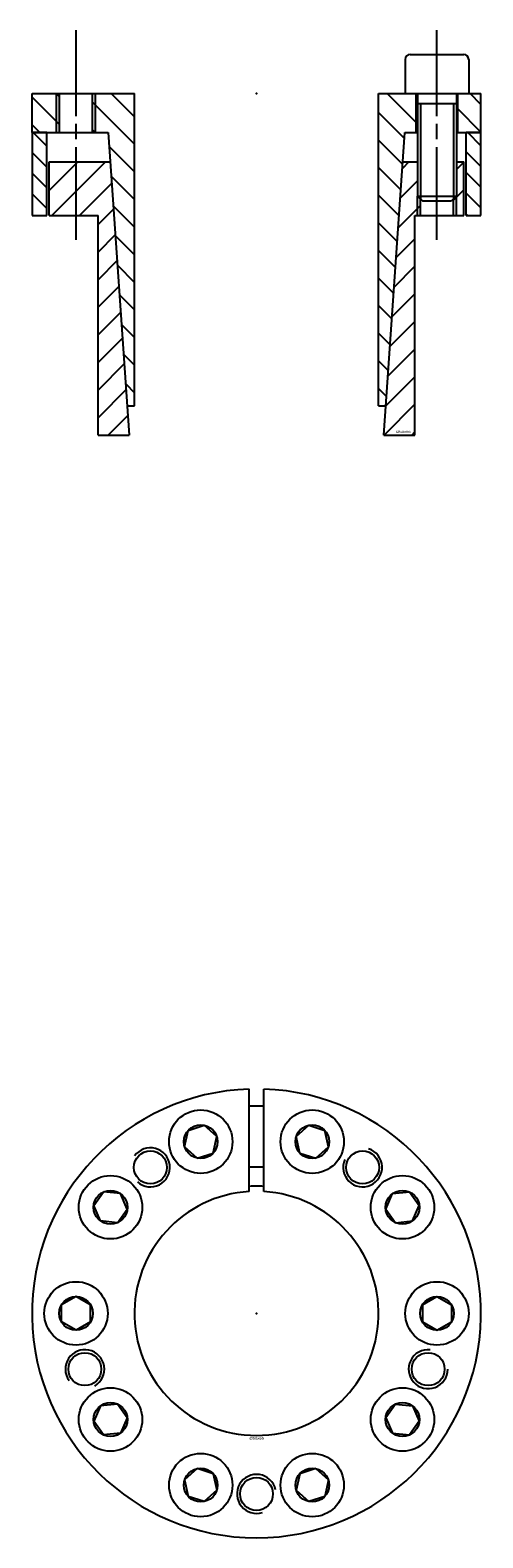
# Model space of a CAD drawing. Extents: x -46 to 46, y -46 to 263.
import ezdxf
from ezdxf.enums import TextEntityAlignment as Align

# ---------------------------------------------------------------- set-up
doc = ezdxf.new("R2010")
doc.units = 0
doc.linetypes.add('CADRA_CENTERLINE', pattern=[25.4, 19.05, -1.5875, 3.175, -1.5875])
doc.linetypes.add('CADRA_SOLID', pattern=[0])
doc.layers.get('0').update_dxf_attribs({"color": 112, "linetype": 'CADRA_SOLID'})

# ---------------------------------------------------------------- blocks, each defined once
blk = doc.blocks.new('BLOCK1')
for p, q in [((-1.5, 24.97), (-1.5, 45.98)), ((1.5, 24.97), (1.5, 45.98)), ((-14.73, 34.12), (-14.01, 37.51)), ((-14.01, 37.51), (-10.71, 38.58)), ((-8.14, 36.26), (-10.71, 38.58)), ((8.14, 36.26), (10.71, 38.58)), ((10.71, 38.58), (14.01, 37.51)), ((14.73, 34.12), (14.01, 37.51)), ((-12.15, 31.8), (-14.73, 34.12)), ((-8.86, 32.87), (-8.14, 36.26)), ((8.86, 32.87), (8.14, 36.26)), ((12.15, 31.8), (14.73, 34.12)), ((-12.15, 31.8), (-8.86, 32.87)), ((8.86, 32.87), (12.15, 31.8)), ((-33.38, 22.11), (-31.34, 24.91)), ((-27.9, 24.55), (-31.34, 24.91)), ((27.9, 24.55), (31.34, 24.91)), ((31.34, 24.91), (33.38, 22.11)), ((-31.97, 18.95), (-33.38, 22.11)), ((-26.49, 21.39), (-27.9, 24.55)), ((26.49, 21.39), (27.9, 24.55)), ((31.97, 18.95), (33.38, 22.11)), ((-28.52, 18.58), (-31.97, 18.95)), ((-28.52, 18.58), (-26.49, 21.39)), ((26.49, 21.39), (28.52, 18.58)), ((28.52, 18.58), (31.97, 18.95)), ((-37, 3.46), (-40, 1.73)), ((-34, 1.73), (-37, 3.46)), ((34, 1.73), (37, 3.46)), ((37, 3.46), (40, 1.73)), ((-40, -1.73), (-40, 1.73)), ((-34, -1.73), (-34, 1.73)), ((34, 1.73), (34, -1.73)), ((40, 1.73), (40, -1.73)), ((-37, -3.46), (-40, -1.73)), ((-34, -1.73), (-37, -3.46)), ((34, -1.73), (37, -3.46)), ((37, -3.46), (40, -1.73)), ((-31.97, -18.95), (-33.38, -22.11)), ((-28.52, -18.58), (-31.97, -18.95)), ((-26.49, -21.39), (-28.52, -18.58)), ((-26.49, -21.39), (-27.9, -24.55)), ((28.52, -18.58), (26.49, -21.39)), ((26.49, -21.39), (27.9, -24.55)), ((28.52, -18.58), (31.97, -18.95)), ((31.97, -18.95), (33.38, -22.11)), ((-31.34, -24.91), (-33.38, -22.11)), ((-27.9, -24.55), (-31.34, -24.91)), ((27.9, -24.55), (31.34, -24.91)), ((33.38, -22.11), (31.34, -24.91)), ((-12.15, -31.8), (-14.73, -34.12)), ((-8.86, -32.87), (-12.15, -31.8)), ((-8.86, -32.87), (-8.14, -36.26)), ((8.86, -32.87), (8.14, -36.26)), ((12.15, -31.8), (8.86, -32.87)), ((12.15, -31.8), (14.73, -34.12)), ((-14.73, -34.12), (-14.01, -37.51)), ((-8.14, -36.26), (-10.71, -38.58)), ((8.14, -36.26), (10.71, -38.58)), ((14.73, -34.12), (14.01, -37.51)), ((-10.71, -38.58), (-14.01, -37.51)), ((14.01, -37.51), (10.71, -38.58))]:
    blk.add_line(p, q)
for centre, radius in [((-11.43, 35.19), 6.5), ((11.43, 35.19), 6.5), ((-11.43, 35.19), 3.46), ((11.43, 35.19), 3.46), ((-21.75, 29.93), 3.38), ((21.75, 29.93), 3.38), ((-29.93, 21.75), 6.5), ((29.93, 21.75), 6.5), ((-29.93, 21.75), 3.46), ((29.93, 21.75), 3.46), ((-37, 0), 6.5), ((37, 0), 6.5), ((-37, 0), 3.46), ((37, 0), 3.46), ((-35.19, -11.43), 3.38), ((35.19, -11.43), 3.38), ((-29.93, -21.75), 6.5), ((29.93, -21.75), 6.5), ((-29.93, -21.75), 3.46), ((29.93, -21.75), 3.46), ((-11.43, -35.19), 6.5), ((11.43, -35.19), 6.5), ((-11.43, -35.19), 3.46), ((0, -37), 3.38), ((11.43, -35.19), 3.46)]:
    blk.add_circle(centre, radius)
for centre, radius, start, end in [((0, 0), 46, 91.8687, 448.1313), ((0, 0), 42.5, 87.9774, 92.0226), ((-21.75, 29.93), 4, 228.3722, 504), ((21.75, 29.93), 4, 156.3722, 432), ((0, 0), 30, 87.1335, 92.8665), ((0, 0), 25.02, 93.4377, 446.5623), ((0, 0), 26.08, 86.7028, 93.2972), ((-35.19, -11.43), 4, 300.3722, 576), ((35.19, -11.43), 4, 84.3722, 360), ((0, -37), 4, 12.3722, 288)]:
    blk.add_arc(centre, radius, start, end)
blk.add_point((0, 0))
blk.add_text('%%c50x65', height=0.5).set_placement((-1.44, -25.86), (1.55, -25.86), align=Align.FIT)
blk = doc.blocks.new('_X2')
for p, q in [((-45.8, -8), (-43, -10.8)), ((46, -10.71), (43.29, -8)), ((-43, -15.05), (-46, -12.05)), ((43, -11.95), (46, -14.95)), ((-46, -16.29), (-43, -19.29)), ((46, -19.19), (43, -16.19)), ((-43, -23.53), (-46, -20.53)), ((43, -20.44), (46, -23.44)), ((43.32, -25), (43, -24.68)), ((-46, -24.77), (-45.77, -25))]:
    blk.add_line(p, q)
blk = doc.blocks.new('_X1')
for p, q in [((-40.37, -6.36), (-46, -0.73)), ((-40.37, -0.7), (-41.08, 0)), ((-25.02, -10.4), (-33.62, -1.79)), ((-25.02, -4.75), (-29.76, 0)), ((32.75, -5.94), (26.81, 0)), ((32.75, -0.29), (32.46, 0)), ((46, -2.22), (43.78, 0)), ((30.33, -9.18), (25.02, -3.87)), ((46, -7.88), (41.25, -3.13)), ((-46, -6.39), (-44.39, -8)), ((-33.08, -8), (-33.62, -7.45)), ((-25.02, -16.06), (-30.21, -10.86)), ((29.96, -14.47), (25.02, -9.52)), ((29.59, -19.76), (25.02, -15.18)), ((-25.02, -21.72), (-29.79, -16.94)), ((29.22, -25.04), (25.02, -20.84)), ((-25.02, -27.37), (-29.36, -23.03)), ((28.85, -30.33), (25.02, -26.49)), ((-25.02, -33.03), (-28.94, -29.11)), ((28.48, -35.62), (25.02, -32.15)), ((-28.51, -35.19), (-25.02, -38.69)), ((28.11, -40.91), (25.02, -37.81)), ((-25.02, -44.35), (-28.09, -41.27)), ((27.74, -46.19), (25.02, -43.46)), ((-27.66, -47.35), (-25.02, -50)), ((27.38, -51.48), (25.02, -49.12)), ((-25.02, -55.66), (-27.24, -53.44)), ((27.01, -56.77), (25.02, -54.78)), ((-26.81, -59.52), (-25.02, -61.32)), ((26.64, -62.06), (25.02, -60.43))]:
    blk.add_line(p, q)
blk = doc.blocks.new('_X0')
for p, q in [((-42.28, -14), (-42.5, -14.22)), ((-36.63, -14), (-42.5, -19.87)), ((-30.97, -14), (-41.97, -25)), ((31.25, -14), (29.9, -15.35)), ((42.5, -14.07), (41, -15.57)), ((-29.69, -18.38), (-36.31, -25)), ((33, -17.91), (29.48, -21.44)), ((42.5, -19.73), (40.38, -21.85)), ((-29.32, -23.66), (-32.48, -26.83)), ((33.63, -22.94), (29.05, -27.52)), ((-28.95, -28.95), (-32.48, -32.48)), ((32.48, -29.74), (28.63, -33.6)), ((-28.58, -34.24), (-32.48, -38.14)), ((28.2, -39.68), (32.48, -35.4)), ((-28.21, -39.52), (-32.48, -43.8)), ((32.48, -41.05), (27.77, -45.76)), ((-27.84, -44.81), (-32.48, -49.46)), ((27.35, -51.85), (32.48, -46.71)), ((-27.47, -50.1), (-32.48, -55.11)), ((32.48, -52.37), (26.92, -57.93)), ((-27.1, -55.39), (-32.48, -60.77)), ((26.5, -64.01), (32.48, -58.02)), ((-26.73, -60.67), (-32.48, -66.43)), ((32.48, -63.68), (26.17, -70)), ((-26.36, -65.96), (-30.4, -70)), ((31.82, -70), (32.48, -69.34))]:
    blk.add_line(p, q)
blk = doc.blocks.new('BLOCK0')
at = {"linetype": 'CADRA_CENTERLINE'}
for p, q in [((-37, -30), (-37, 13)), ((37, -30), (37, 13))]:
    blk.add_line(p, q, dxfattribs=at)
for p, q in [((30.5, 7), (30.5, 0)), ((31.5, 8), (42.5, 8)), ((43.5, 7), (43.5, 0)), ((32.75, -8), (32.75, 0)), ((41.25, -8), (41.25, 0)), ((46, -8), (46, 0)), ((-46, -8), (-46, 0)), ((-46, 0), (-25.02, 0)), ((-41, -8), (-41, 0)), ((-40.37, -8), (-40.37, 0)), ((-33.62, -8), (-33.62, 0)), ((-33, -8), (-33, 0)), ((-25.02, -64), (-25.02, 0)), ((25.02, -64), (25.02, 0)), ((25.02, 0), (33, 0)), ((30.5, 0), (43.5, 0)), ((33, 0), (33, -21)), ((33, -2), (41, -2)), ((33.62, -2), (33.62, -21.62)), ((40.38, -2), (40.38, -21.62)), ((41, 0), (46, 0)), ((41, 0), (41, -21)), ((-46, -8), (-46, -25)), ((-43, -8), (-46, -8)), ((-46, -8), (-30.41, -8)), ((-43, -25), (-43, -8)), ((-30.41, -8), (-26.08, -70)), ((26.08, -70), (30.41, -8)), ((30.41, -8), (33, -8)), ((41, -8), (46, -8)), ((43, -25), (43, -8)), ((46, -8), (43, -8)), ((46, -25), (46, -8)), ((-42.5, -25), (-42.5, -14)), ((-42.5, -14), (-30, -14)), ((30, -14), (33, -14)), ((41, -14), (42.5, -14)), ((42.5, -25), (42.5, -14)), ((33, -25), (33, -21)), ((33, -21), (41, -21)), ((33, -21), (34, -22)), ((33.62, -25), (33.62, -21.62)), ((41, -21), (40, -22)), ((40.38, -25), (40.38, -21.62)), ((41, -25), (41, -21)), ((34, -22), (40, -22)), ((-46, -25), (-43, -25)), ((-42.5, -25), (-32.48, -25)), ((-32.48, -70), (-32.48, -25)), ((32.48, -25), (42.5, -25)), ((32.48, -70), (32.48, -25)), ((43, -25), (46, -25)), ((-26.5, -64), (-25.02, -64)), ((25.02, -64), (26.5, -64)), ((-32.48, -70), (-26.08, -70)), ((26.08, -70), (32.48, -70))]:
    blk.add_line(p, q)
for centre, start, end in [((31.5, 7), 90, 180), ((42.5, 7), 0, 90)]:
    blk.add_arc(centre, 1, start, end)
blk.add_point((0, 0))
for name in ['_X1', '_X2', '_X0']:
    blk.add_blockref(name, (0, 0))
blk.add_text('%%c50x65', height=0.5).set_placement((28.64, -69.56), (31.64, -69.56), align=Align.FIT)

msp = doc.modelspace()

# ---------------------------------------------------------------- block references
for name, p in [('BLOCK0', (0, 250)), ('BLOCK1', (0, 0))]:
    msp.add_blockref(name, p)

doc.saveas('drawing.dxf')
